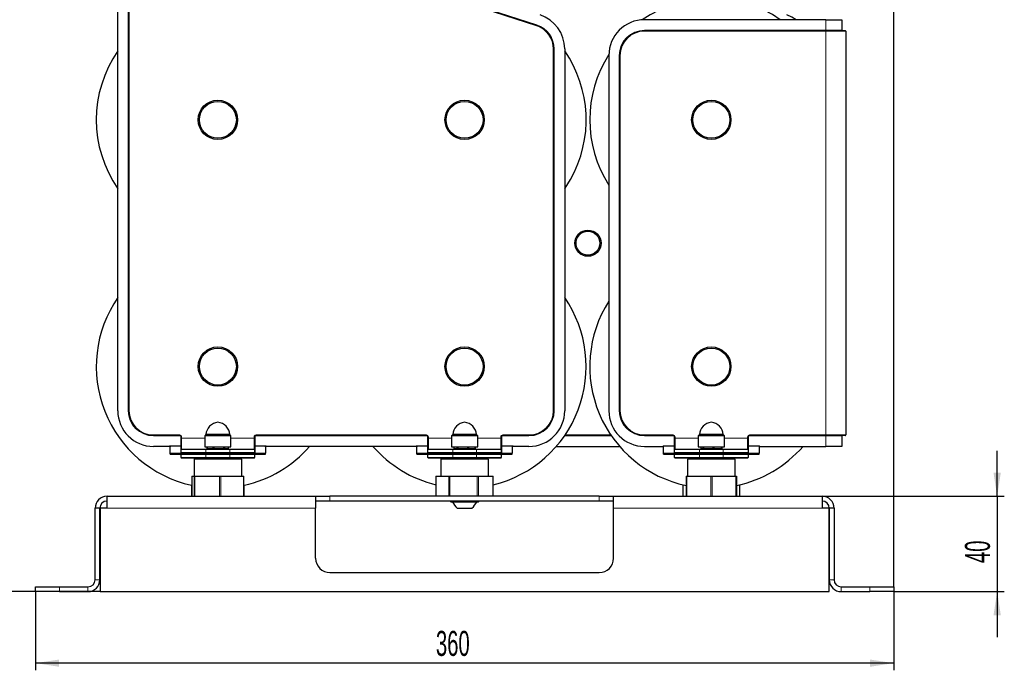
# Model space of a CAD drawing. Header units: millimetres. Extents: x 5 to 418, y 2 to 292.
# Tile 5 of 13: x 82 to 220, y 133 to 224. Entities that reach past the tile are written whole.
import ezdxf

# ---------------------------------------------------------------- set-up
doc = ezdxf.new("R2010")
doc.units = ezdxf.units.MM
doc.layers.add('SLD-0', color=7, linetype='Continuous')
doc.styles.add('SLDTEXTSTYLE0', font='TXT', dxfattribs={"width": 0.605})
doc.dimstyles.new('SLDDIMSTYLE0', dxfattribs={"dimtxt": 3.5, "dimasz": 3.302, "dimexe": 0, "dimexo": 0.0625, "dimgap": 0.875, "dimtad": 1, "dimlfac": 3, "dimrnd": 1e-09, "dimzin": 12, "dimdsep": 46, "dimtxsty": 'SLDTEXTSTYLE0', "dimsah": 1, "dimcen": 0.09, "dimadec": 0, "dimazin": 3, "dimtfac": 1, "dimtmove": 0, "dimatfit": 0, "dimfxl": 1, "dimfrac": 2, "dimtolj": 1, "dimtzin": 12, "dimarcsym": 0})
doc.dimstyles.new('SLDDIMSTYLE1', dxfattribs={"dimtxt": 3.5, "dimasz": 3.302, "dimexe": 0, "dimexo": 0.0625, "dimgap": 0.875, "dimtad": 1, "dimdec": 0, "dimlfac": 3, "dimrnd": 1e-09, "dimzin": 12, "dimdsep": 46, "dimtxsty": 'SLDTEXTSTYLE0', "dimsah": 1, "dimcen": 0.09, "dimadec": 0, "dimazin": 3, "dimtfac": 1, "dimtofl": 0, "dimtmove": 0, "dimatfit": 3, "dimfxl": 1, "dimfrac": 2, "dimtolj": 1, "dimtzin": 12, "dimarcsym": 0})
doc.dimstyles.new('SLDDIMSTYLE2', dxfattribs={"dimtxt": 3.5, "dimasz": 3.302, "dimexe": 0, "dimexo": 0.0625, "dimgap": 0.875, "dimtad": 1, "dimlfac": 3, "dimrnd": 1e-09, "dimzin": 12, "dimdsep": 46, "dimtxsty": 'SLDTEXTSTYLE0', "dimsah": 1, "dimcen": 0.09, "dimadec": 0, "dimazin": 3, "dimtfac": 1, "dimtofl": 0, "dimtmove": 0, "dimatfit": 3, "dimfxl": 1, "dimfrac": 2, "dimtolj": 1, "dimtzin": 12, "dimarcsym": 0})

# ---------------------------------------------------------------- blocks, each defined once
blk = doc.blocks.new('_D')
at = {"layer": 'SLD-0', "color": 7}
for p, q in [((218.64, 157.83), (218.64, 164.18)), ((194.17, 157.83), (219.64, 157.83)), ((218.64, 157.83), (218.64, 144.5)), ((204.17, 144.5), (219.64, 144.5)), ((218.64, 144.5), (218.64, 138.15))]:
    blk.add_line(p, q, dxfattribs=at)
for points in [[(218.64, 157.83), (219.15, 161.13), (218.13, 161.13)], [(218.64, 144.5), (218.13, 141.19), (219.15, 141.19)]]:
    blk.add_solid(points, dxfattribs=at)
at = {"layer": 'SLD-0', "color": 7, "insert": (214.13, 148.49), "char_height": 3.5, "attachment_point": 1, "rotation": 90, "style": 'SLDTEXTSTYLE0'}
blk.add_mtext('40', dxfattribs=at)
blk = doc.blocks.new('_D_1')
at = {"layer": 'SLD-0', "color": 7}
for p, q in [((102.67, 241.63), (63.17, 241.63)), ((64.17, 241.63), (64.17, 144.5)), ((93.21, 144.5), (63.17, 144.5))]:
    blk.add_line(p, q, dxfattribs=at)
for points in [[(64.17, 241.63), (63.66, 238.33), (64.68, 238.33)], [(64.17, 144.5), (64.68, 147.8), (63.66, 147.8)]]:
    blk.add_solid(points, dxfattribs=at)
at = {"layer": 'SLD-0', "color": 7, "insert": (59.66, 189.05), "char_height": 3.5, "attachment_point": 1, "rotation": 90, "style": 'SLDTEXTSTYLE0'}
blk.add_mtext('291', dxfattribs=at)
blk = doc.blocks.new('_D_4')
at = {"layer": 'SLD-0', "color": 7}
for p, q in [((84.17, 144.5), (84.17, 133.5)), ((204.17, 144.5), (204.17, 133.5)), ((204.17, 134.5), (84.17, 134.5))]:
    blk.add_line(p, q, dxfattribs=at)
for points in [[(84.17, 134.5), (87.47, 133.99), (87.47, 135)], [(204.17, 134.5), (200.87, 135), (200.87, 133.99)]]:
    blk.add_solid(points, dxfattribs=at)
at = {"layer": 'SLD-0', "color": 7, "insert": (140.16, 139.01), "char_height": 3.5, "attachment_point": 1, "style": 'SLDTEXTSTYLE0'}
blk.add_mtext('360', dxfattribs=at)
blk = doc.blocks.new('_D_5')
at = {"layer": 'SLD-0', "color": 7}
for p, q in [((107.34, 252.3), (107.34, 270.16)), ((204.17, 145.16), (204.17, 270.16)), ((204.17, 269.16), (107.34, 269.16))]:
    blk.add_line(p, q, dxfattribs=at)
for points in [[(107.34, 269.16), (110.64, 268.65), (110.64, 269.67)], [(204.17, 269.16), (200.87, 269.67), (200.87, 268.65)]]:
    blk.add_solid(points, dxfattribs=at)
at = {"layer": 'SLD-0', "color": 7, "insert": (149.74, 273.67), "char_height": 3.5, "attachment_point": 1, "style": 'SLDTEXTSTYLE0'}
blk.add_mtext('290,5', dxfattribs=at)
blk = doc.blocks.new('_D_6')
at = {"layer": 'SLD-0', "color": 7}
for p, q in [((105.51, 247.63), (53.17, 247.63)), ((54.17, 144.5), (54.17, 247.63)), ((93.21, 144.5), (53.17, 144.5))]:
    blk.add_line(p, q, dxfattribs=at)
for points in [[(54.17, 247.63), (53.66, 244.33), (54.68, 244.33)], [(54.17, 144.5), (54.68, 147.8), (53.66, 147.8)]]:
    blk.add_solid(points, dxfattribs=at)
at = {"layer": 'SLD-0', "color": 7, "insert": (49.66, 190.05), "char_height": 3.5, "attachment_point": 1, "rotation": 90, "style": 'SLDTEXTSTYLE0'}
blk.add_mtext('309,4', dxfattribs=at)

msp = doc.modelspace()

# ---------------------------------------------------------------- linework, layer by layer
at = {"color": 7, "linetype": 'Continuous', "lineweight": 25}
for p, q in [((95.672, 169.796), (95.672, 238.296)), ((97.2054, 169.796), (97.2054, 238.296)), ((119.6832, 234.9005), (154.2433, 223.6712)), ((194.672, 224.4627), (169.3387, 224.4627)), ((194.672, 224.4627), (196.9054, 224.4627)), ((196.9054, 224.4627), (196.9054, 222.996)), ((169.3387, 222.9293), (194.672, 222.9293)), ((194.672, 222.9293), (197.4054, 222.9293)), ((197.472, 222.8627), (197.472, 166.396)), ((156.6387, 220.3742), (156.6387, 169.796)), ((158.172, 220.3742), (158.172, 169.796)), ((164.3387, 219.4627), (164.3387, 169.796)), ((165.872, 169.796), (165.872, 219.4627)), ((104.3387, 166.3293), (100.672, 166.3293)), ((104.5387, 165.9627), (104.5387, 166.1293)), ((104.5387, 164.3627), (104.5387, 165.9627)), ((108.0054, 166.4543), (107.8387, 166.2877)), ((107.8387, 166.2877), (107.8387, 164.7377)), ((111.5054, 166.2877), (107.8387, 166.2877)), ((108.0061, 166.4543), (108.0054, 166.4543)), ((111.3387, 166.4543), (108.0061, 166.4543)), ((111.5054, 166.2877), (111.3387, 166.4543)), ((111.5054, 164.7377), (111.5054, 166.2877)), ((114.8054, 166.1293), (114.8054, 165.9627)), ((114.8054, 165.9627), (114.8054, 164.3627)), ((138.8387, 166.3293), (115.0054, 166.3293)), ((139.0387, 165.9627), (139.0387, 166.1293)), ((139.0387, 164.3627), (139.0387, 165.9627)), ((142.5054, 166.4543), (142.3387, 166.2877)), ((142.3387, 166.2877), (142.3387, 164.7377)), ((146.0054, 166.2877), (142.3387, 166.2877)), ((142.5309, 166.4543), (142.5054, 166.4543)), ((145.8387, 166.4543), (142.5309, 166.4543)), ((146.0054, 166.2877), (145.8387, 166.4543)), ((146.0054, 164.7377), (146.0054, 166.2877)), ((149.3054, 166.1293), (149.3054, 165.9627)), ((149.3054, 165.9627), (149.3054, 164.3627)), ((153.172, 166.3293), (149.5054, 166.3293)), ((164.6649, 166.3293), (158.1791, 166.3293)), ((173.3387, 166.3293), (169.3387, 166.3293)), ((173.5387, 165.9627), (173.5387, 166.1293)), ((173.5387, 164.3627), (173.5387, 165.9627)), ((177.0054, 166.4543), (176.8387, 166.2877)), ((176.8387, 166.2877), (176.8387, 164.7377)), ((180.5054, 166.2877), (176.8387, 166.2877)), ((177.0742, 166.4543), (177.0054, 166.4543)), ((180.3387, 166.4543), (177.0742, 166.4543)), ((180.5054, 166.2877), (180.3387, 166.4543)), ((180.5054, 164.7377), (180.5054, 166.2877)), ((183.8054, 166.1293), (183.8054, 165.9627)), ((183.8054, 165.9627), (183.8054, 164.3627)), ((194.672, 166.3293), (184.0054, 166.3293)), ((197.4054, 166.3293), (194.672, 166.3293)), ((196.9054, 166.2627), (196.9054, 164.796)), ((102.9054, 164.796), (100.672, 164.796)), ((102.9054, 164.8805), (102.9706, 164.8153)), ((102.9387, 164.796), (102.9054, 164.796)), ((103.0054, 163.8627), (103.0054, 164.7307)), ((103.0054, 163.7293), (103.0054, 163.8627)), ((103.0054, 163.8627), (108.0054, 163.8627)), ((104.5387, 163.9293), (104.5387, 164.3627)), ((104.6054, 164.4293), (108.0054, 164.4293)), ((107.8387, 164.7377), (111.5054, 164.7377)), ((108.0054, 164.4293), (111.3387, 164.4293)), ((108.0054, 163.8627), (111.3387, 163.8627)), ((108.1676, 164.4877), (108.1676, 164.7377)), ((108.1676, 164.4877), (108.18, 164.4877)), ((108.18, 164.7377), (108.18, 164.4877)), ((108.18, 164.4877), (109.0192, 164.4877)), ((108.472, 164.4877), (108.472, 164.4293)), ((109.0192, 164.4877), (109.0192, 164.7377)), ((109.0192, 164.4877), (109.1201, 164.4877)), ((109.1201, 164.7377), (109.1201, 164.4877)), ((109.1201, 164.4877), (110.5236, 164.4877)), ((110.5236, 164.4877), (110.5236, 164.7377)), ((110.5236, 164.4877), (110.6122, 164.4877)), ((110.6122, 164.7377), (110.6122, 164.4877)), ((110.6122, 164.4877), (111.1765, 164.4877)), ((110.872, 164.4293), (110.872, 164.4877)), ((111.1765, 164.4877), (111.1765, 164.7377)), ((111.3387, 164.4293), (114.7387, 164.4293)), ((111.3387, 163.8627), (116.3387, 163.8627)), ((114.8054, 164.3627), (114.8054, 163.9293)), ((116.3387, 164.7307), (116.3387, 163.8627)), ((116.3387, 163.7293), (116.3387, 163.8627)), ((116.3735, 164.8153), (116.4387, 164.8805)), ((116.4387, 164.796), (116.4054, 164.796)), ((137.4054, 164.796), (116.4387, 164.796)), ((137.4054, 164.8805), (137.4706, 164.8153)), ((137.4387, 164.796), (137.4054, 164.796)), ((137.5054, 163.8627), (137.5054, 164.7307)), ((137.5054, 163.7293), (137.5054, 163.8627)), ((137.5054, 163.8627), (142.5054, 163.8627)), ((139.0387, 163.9293), (139.0387, 164.3627)), ((139.1054, 164.4293), (142.5054, 164.4293)), ((142.3387, 164.7377), (146.0054, 164.7377)), ((142.5054, 164.4293), (145.8387, 164.4293)), ((142.5054, 163.8627), (145.8387, 163.8627)), ((142.682, 164.7377), (142.682, 164.4877)), ((142.682, 164.4877), (143.1386, 164.4877)), ((142.972, 164.4877), (142.972, 164.4293)), ((143.1386, 164.4877), (143.1386, 164.7377)), ((143.1386, 164.4877), (143.2216, 164.4877)), ((143.2216, 164.7377), (143.2216, 164.4877)), ((143.2216, 164.4877), (144.6074, 164.4877)), ((144.6074, 164.4877), (144.6074, 164.7377)), ((144.6074, 164.4877), (144.7116, 164.4877)), ((144.7116, 164.7377), (144.7116, 164.4877)), ((144.7116, 164.4877), (145.6408, 164.4877)), ((145.372, 164.4293), (145.372, 164.4877)), ((145.6408, 164.4877), (145.6408, 164.7377)), ((145.6408, 164.4877), (145.6621, 164.4877)), ((145.6621, 164.7377), (145.6621, 164.4877)), ((145.8387, 164.4293), (149.2387, 164.4293)), ((145.8387, 163.8627), (150.8387, 163.8627)), ((149.3054, 164.3627), (149.3054, 163.9293)), ((150.8387, 164.7307), (150.8387, 163.8627)), ((150.8387, 163.7293), (150.8387, 163.8627)), ((150.8735, 164.8153), (150.9387, 164.8805)), ((150.9387, 164.796), (150.9054, 164.796)), ((153.172, 164.796), (150.9387, 164.796)), ((156.9902, 164.796), (165.8539, 164.796)), ((169.3387, 164.796), (171.9387, 164.796)), ((172.0054, 163.8627), (172.0054, 164.767)), ((172.0054, 163.7293), (172.0054, 163.8627)), ((172.0054, 163.8627), (177.0054, 163.8627)), ((173.5387, 163.9293), (173.5387, 164.3627)), ((173.6054, 164.4293), (177.0054, 164.4293)), ((176.8387, 164.7377), (180.5054, 164.7377)), ((177.0054, 164.4293), (180.3387, 164.4293)), ((177.0054, 163.8627), (180.3387, 163.8627)), ((177.222, 164.7377), (177.222, 164.4877)), ((177.222, 164.4877), (177.5123, 164.4877)), ((177.472, 164.4877), (177.472, 164.4293)), ((177.5123, 164.4877), (177.5123, 164.7377)), ((177.5123, 164.4877), (177.5858, 164.4877)), ((177.5858, 164.7377), (177.5858, 164.4877)), ((177.5858, 164.4877), (178.928, 164.4877)), ((178.928, 164.4877), (178.928, 164.7377)), ((178.928, 164.4877), (179.0358, 164.4877)), ((179.0358, 164.7377), (179.0358, 164.4877)), ((179.0358, 164.4877), (180.0878, 164.4877)), ((179.872, 164.4293), (179.872, 164.4877)), ((180.0878, 164.4877), (180.0878, 164.7377)), ((180.0878, 164.4877), (180.122, 164.4877)), ((180.122, 164.7377), (180.122, 164.4877)), ((180.3387, 164.4293), (183.7387, 164.4293)), ((180.3387, 163.8627), (185.3387, 163.8627)), ((183.8054, 164.3627), (183.8054, 163.9293)), ((185.3387, 164.767), (185.3387, 163.8627)), ((185.3387, 163.7293), (185.3387, 163.8627)), ((185.4054, 164.796), (194.672, 164.796)), ((196.9054, 164.796), (194.672, 164.796)), ((103.0054, 163.7293), (108.0054, 163.7293)), ((104.5387, 163.2293), (104.5387, 163.6627)), ((108.0054, 163.1627), (104.6054, 163.1627)), ((106.5054, 163.1627), (106.3387, 162.996)), ((106.3387, 162.996), (106.3387, 160.6627)), ((111.5717, 162.996), (106.3387, 162.996)), ((108.0054, 163.7293), (111.3387, 163.7293)), ((111.3387, 163.1627), (108.0054, 163.1627)), ((111.3387, 163.7293), (116.3387, 163.7293)), ((114.7387, 163.1627), (111.3387, 163.1627)), ((113.0054, 162.996), (111.5717, 162.996)), ((113.0054, 162.996), (112.8387, 163.1627)), ((113.0054, 160.6627), (113.0054, 162.996)), ((114.8054, 163.6627), (114.8054, 163.2293)), ((137.5054, 163.7293), (142.5054, 163.7293)), ((139.0387, 163.2293), (139.0387, 163.6627)), ((142.5054, 163.1627), (139.1054, 163.1627)), ((141.0054, 163.1627), (140.8387, 162.996)), ((140.8387, 162.996), (140.8387, 160.6627)), ((147.5054, 162.996), (140.8387, 162.996)), ((142.5054, 163.7293), (145.8387, 163.7293)), ((145.8387, 163.1627), (142.5054, 163.1627)), ((145.8387, 163.7293), (150.8387, 163.7293)), ((149.2387, 163.1627), (145.8387, 163.1627)), ((147.5054, 162.996), (147.3387, 163.1627)), ((147.5054, 160.6627), (147.5054, 162.996)), ((149.3054, 163.6627), (149.3054, 163.2293)), ((172.0054, 163.7293), (177.0054, 163.7293)), ((173.5387, 163.2293), (173.5387, 163.6627)), ((177.0054, 163.1627), (173.6054, 163.1627)), ((175.5054, 163.1627), (175.3387, 162.996)), ((175.3387, 162.996), (175.3387, 160.6627)), ((182.0054, 162.996), (175.3387, 162.996)), ((177.0054, 163.7293), (180.3387, 163.7293)), ((180.3387, 163.1627), (177.0054, 163.1627)), ((180.3387, 163.7293), (185.3387, 163.7293)), ((183.7387, 163.1627), (180.3387, 163.1627)), ((182.0054, 162.996), (181.8387, 163.1627)), ((182.0054, 160.6627), (182.0054, 162.996)), ((183.8054, 163.6627), (183.8054, 163.2293)), ((106.0243, 160.6627), (106.0243, 157.8293)), ((106.0243, 160.6627), (106.0249, 160.6627)), ((106.0249, 160.6627), (106.3431, 160.6627)), ((106.3431, 160.6627), (106.4381, 160.6627)), ((106.4381, 160.6627), (109.9192, 160.6627)), ((109.9192, 160.6627), (110.0852, 160.6627)), ((110.0852, 160.6627), (113.2481, 160.6627)), ((113.2481, 160.6627), (113.3197, 160.6627)), ((113.3197, 157.8293), (113.3197, 160.6627)), ((140.1599, 160.6627), (140.1599, 157.8293)), ((140.1599, 160.6627), (140.1788, 160.6627)), ((140.1788, 160.6627), (141.9584, 160.6627)), ((141.9584, 160.6627), (142.099, 160.6627)), ((142.099, 160.6627), (145.9445, 160.6627)), ((145.9445, 160.6627), (146.0923, 160.6627)), ((146.0923, 160.6627), (148.1581, 160.6627)), ((148.1581, 160.6627), (148.1842, 160.6627)), ((148.1842, 157.8293), (148.1842, 160.6627)), ((175.1595, 160.6627), (175.1595, 157.8293)), ((175.1595, 160.6627), (175.1847, 160.6627)), ((175.1847, 160.6627), (175.269, 160.6627)), ((175.269, 160.6627), (178.6148, 160.6627)), ((178.6148, 160.6627), (178.7815, 160.6627)), ((178.7815, 160.6627), (182.1022, 160.6627)), ((182.1022, 160.6627), (182.1845, 160.6627)), ((182.1845, 160.6627), (182.1845, 157.8293)), ((105.9964, 159.3648), (105.9964, 157.8293)), ((113.3477, 157.8293), (113.3477, 159.3648)), ((174.6713, 159.4401), (174.6713, 157.8293)), ((182.6728, 157.8293), (182.6728, 159.4401)), ((94.172, 156.1627), (94.172, 157.8293)), ((94.172, 157.8293), (123.3387, 157.8293)), ((123.3387, 157.8293), (123.3387, 156.1627)), ((123.3387, 157.8293), (125.3387, 157.8293)), ((125.3387, 157.1627), (123.3387, 157.1627)), ((163.0054, 157.8293), (125.3387, 157.8293)), ((163.0054, 157.1627), (125.3387, 157.1627)), ((163.0054, 157.8293), (165.0054, 157.8293)), ((165.0054, 157.1627), (163.0054, 157.1627)), ((165.0054, 157.8293), (194.172, 157.8293)), ((165.0054, 156.1627), (165.0054, 157.8293)), ((194.172, 157.8293), (194.172, 156.1627)), ((93.172, 156.1627), (92.5054, 156.1627)), ((92.5054, 146.1627), (92.5054, 156.1627)), ((93.172, 146.1627), (93.172, 156.1627)), ((93.2054, 156.1627), (93.2054, 144.496)), ((94.172, 156.1627), (93.2054, 156.1627)), ((123.3387, 149.1627), (123.3387, 156.1627)), ((143.1386, 156.1627), (143.3374, 156.1627)), ((143.3374, 156.1627), (145.2055, 156.1627)), ((165.0054, 149.1627), (165.0054, 156.1627)), ((195.1387, 156.1627), (194.172, 156.1627)), ((195.1387, 144.496), (195.1387, 156.1627)), ((195.172, 156.1627), (195.172, 146.1627)), ((195.8387, 156.1627), (195.172, 156.1627)), ((195.8387, 156.1627), (195.8387, 146.1627)), ((125.3387, 147.1627), (163.0054, 147.1627)), ((84.172, 144.496), (84.172, 145.1627)), ((84.172, 145.1627), (87.5054, 145.1627)), ((87.5054, 145.1627), (91.5054, 145.1627)), ((196.8387, 145.1627), (200.8387, 145.1627)), ((200.8387, 145.1627), (204.172, 145.1627)), ((204.172, 145.1627), (204.172, 144.496)), ((87.5054, 144.496), (84.172, 144.496)), ((87.5054, 144.496), (91.5054, 144.496)), ((93.2054, 144.496), (195.1387, 144.496)), ((196.8387, 144.496), (200.8387, 144.496)), ((204.172, 144.496), (200.8387, 144.496))]:
    msp.add_line(p, q, dxfattribs=at)
at = {"color": 7, "linetype": 'Continuous', "lineweight": 18}
for p, q in [((97.1387, 169.796), (97.1387, 238.296)), ((97.272, 238.296), (97.272, 169.796)), ((154.2227, 223.6078), (119.6626, 234.8371)), ((119.7038, 234.9639), (154.2639, 223.7346)), ((194.672, 222.996), (194.672, 224.4627)), ((154.2433, 223.6712), (154.2227, 223.6078)), ((154.2639, 223.7346), (154.2433, 223.6712)), ((169.3387, 222.9293), (169.3387, 222.996)), ((169.3387, 222.996), (194.672, 222.996)), ((169.3387, 222.9293), (169.3387, 222.8627)), ((194.672, 222.8627), (169.3387, 222.8627)), ((194.672, 222.9293), (194.672, 222.996)), ((194.672, 222.996), (196.9054, 222.996)), ((194.672, 222.9293), (194.672, 222.8627)), ((194.672, 222.8627), (194.672, 166.396)), ((197.472, 222.8627), (194.672, 222.8627)), ((156.572, 169.796), (156.572, 220.3742)), ((156.6387, 220.3742), (156.572, 220.3742)), ((156.7054, 220.3742), (156.6387, 220.3742)), ((156.7054, 220.3742), (156.7054, 169.796)), ((165.872, 219.4627), (165.8054, 219.4627)), ((165.8054, 169.796), (165.8054, 219.4627)), ((165.872, 219.4627), (165.9387, 219.4627)), ((165.9387, 219.4627), (165.9387, 169.796)), ((97.2054, 169.796), (97.1387, 169.796)), ((97.2054, 169.796), (97.272, 169.796)), ((156.6387, 169.796), (156.572, 169.796)), ((156.7054, 169.796), (156.6387, 169.796)), ((165.872, 169.796), (165.8054, 169.796)), ((165.872, 169.796), (165.9387, 169.796)), ((100.672, 166.396), (104.3387, 166.396)), ((100.672, 166.3293), (100.672, 166.396)), ((100.672, 166.3293), (100.672, 166.2627)), ((104.3387, 166.2627), (100.672, 166.2627)), ((104.3387, 166.3293), (104.3387, 166.396)), ((104.3387, 166.3293), (104.3387, 166.2627)), ((104.5387, 166.1293), (104.472, 166.1293)), ((104.472, 164.8805), (104.472, 166.1293)), ((104.5387, 166.1293), (104.6054, 166.1293)), ((104.5387, 165.9627), (104.6054, 165.9627)), ((104.6054, 166.1293), (104.6054, 165.9627)), ((104.6054, 165.9627), (104.6054, 164.4293)), ((107.8387, 165.9627), (104.6054, 165.9627)), ((114.7387, 165.9627), (111.5054, 165.9627)), ((114.7387, 165.9627), (114.7387, 166.1293)), ((114.8054, 166.1293), (114.7387, 166.1293)), ((114.7387, 164.4293), (114.7387, 165.9627)), ((114.8054, 165.9627), (114.7387, 165.9627)), ((114.8054, 166.1293), (114.872, 166.1293)), ((114.872, 166.1293), (114.872, 164.8805)), ((115.0054, 166.396), (138.8387, 166.396)), ((115.0054, 166.3293), (115.0054, 166.396)), ((115.0054, 166.3293), (115.0054, 166.2627)), ((138.8387, 166.2627), (115.0054, 166.2627)), ((138.8387, 166.3293), (138.8387, 166.396)), ((138.8387, 166.3293), (138.8387, 166.2627)), ((139.0387, 166.1293), (138.972, 166.1293)), ((138.972, 164.8805), (138.972, 166.1293)), ((139.0387, 166.1293), (139.1054, 166.1293)), ((139.0387, 165.9627), (139.1054, 165.9627)), ((139.1054, 166.1293), (139.1054, 165.9627)), ((139.1054, 165.9627), (139.1054, 164.4293)), ((142.3387, 165.9627), (139.1054, 165.9627)), ((149.2387, 165.9627), (146.0054, 165.9627)), ((149.2387, 165.9627), (149.2387, 166.1293)), ((149.3054, 166.1293), (149.2387, 166.1293)), ((149.2387, 164.4293), (149.2387, 165.9627)), ((149.3054, 165.9627), (149.2387, 165.9627)), ((149.372, 166.1293), (149.3054, 166.1293)), ((149.372, 166.1293), (149.372, 164.8805)), ((149.5054, 166.396), (153.172, 166.396)), ((149.5054, 166.3293), (149.5054, 166.396)), ((149.5054, 166.2627), (149.5054, 166.3293)), ((153.172, 166.2627), (149.5054, 166.2627)), ((153.172, 166.3293), (153.172, 166.396)), ((153.172, 166.2627), (153.172, 166.3293)), ((164.711, 166.2627), (158.1331, 166.2627)), ((158.2248, 166.396), (164.6193, 166.396)), ((169.3387, 166.396), (173.3387, 166.396)), ((169.3387, 166.3293), (169.3387, 166.396)), ((169.3387, 166.3293), (169.3387, 166.2627)), ((173.3387, 166.2627), (169.3387, 166.2627)), ((173.3387, 166.3293), (173.3387, 166.396)), ((173.3387, 166.3293), (173.3387, 166.2627)), ((173.5387, 166.1293), (173.472, 166.1293)), ((173.472, 164.8805), (173.472, 166.1293)), ((173.5387, 166.1293), (173.6054, 166.1293)), ((173.5387, 165.9627), (173.6054, 165.9627)), ((173.6054, 166.1293), (173.6054, 165.9627)), ((173.6054, 165.9627), (173.6054, 164.4293)), ((176.8387, 165.9627), (173.6054, 165.9627)), ((183.7387, 165.9627), (180.5054, 165.9627)), ((183.7387, 165.9627), (183.7387, 166.1293)), ((183.8054, 166.1293), (183.7387, 166.1293)), ((183.7387, 164.4293), (183.7387, 165.9627)), ((183.8054, 165.9627), (183.7387, 165.9627)), ((183.8054, 166.1293), (183.872, 166.1293)), ((183.872, 166.1293), (183.872, 164.8805)), ((184.0054, 166.396), (194.672, 166.396)), ((184.0054, 166.3293), (184.0054, 166.396)), ((184.0054, 166.3293), (184.0054, 166.2627)), ((194.672, 166.2627), (184.0054, 166.2627)), ((194.672, 166.3293), (194.672, 166.396)), ((194.672, 166.396), (197.472, 166.396)), ((194.672, 166.3293), (194.672, 166.2627)), ((196.9054, 166.2627), (194.672, 166.2627)), ((194.672, 164.796), (194.672, 166.2627)), ((102.9054, 164.796), (102.9054, 164.8805)), ((102.9054, 164.8805), (104.472, 164.8805)), ((104.472, 164.8153), (102.9706, 164.8153)), ((104.472, 164.8805), (104.472, 164.8153)), ((104.472, 164.8805), (104.5387, 164.8805)), ((104.472, 163.8627), (104.472, 164.8153)), ((108.0054, 164.3627), (104.5387, 164.3627)), ((104.5387, 163.9293), (108.0054, 163.9293)), ((108.0054, 164.3627), (108.0054, 164.4293)), ((108.0054, 164.3627), (108.0054, 163.9293)), ((111.3387, 164.3627), (108.0054, 164.3627)), ((108.0054, 163.9293), (111.3387, 163.9293)), ((108.0054, 163.9293), (108.0054, 163.8627)), ((108.0054, 163.7293), (108.0054, 163.8627)), ((111.3387, 164.3627), (111.3387, 164.4293)), ((111.3387, 163.9293), (111.3387, 164.3627)), ((114.8054, 164.3627), (111.3387, 164.3627)), ((111.3387, 163.9293), (114.8054, 163.9293)), ((111.3387, 163.9293), (111.3387, 163.8627)), ((111.3387, 163.7293), (111.3387, 163.8627)), ((114.8054, 164.8805), (114.872, 164.8805)), ((114.872, 164.8153), (114.872, 164.8805)), ((114.872, 164.8805), (116.4387, 164.8805)), ((114.872, 164.8153), (114.872, 163.8627)), ((116.3735, 164.8153), (114.872, 164.8153)), ((116.4387, 164.8805), (116.4387, 164.796)), ((137.4054, 164.796), (137.4054, 164.8805)), ((137.4054, 164.8805), (138.972, 164.8805)), ((138.972, 164.8153), (137.4706, 164.8153)), ((138.972, 164.8805), (138.972, 164.8153)), ((138.972, 164.8805), (139.0387, 164.8805)), ((138.972, 163.8627), (138.972, 164.8153)), ((142.5054, 164.3627), (139.0387, 164.3627)), ((139.0387, 163.9293), (142.5054, 163.9293)), ((142.5054, 164.3627), (142.5054, 164.4293)), ((142.5054, 164.3627), (142.5054, 163.9293)), ((145.8387, 164.3627), (142.5054, 164.3627)), ((142.5054, 163.9293), (145.8387, 163.9293)), ((142.5054, 163.9293), (142.5054, 163.8627)), ((142.5054, 163.7293), (142.5054, 163.8627)), ((145.8387, 164.3627), (145.8387, 164.4293)), ((145.8387, 163.9293), (145.8387, 164.3627)), ((149.3054, 164.3627), (145.8387, 164.3627)), ((145.8387, 163.9293), (149.3054, 163.9293)), ((145.8387, 163.9293), (145.8387, 163.8627)), ((145.8387, 163.7293), (145.8387, 163.8627)), ((149.3054, 164.8805), (149.372, 164.8805)), ((149.372, 164.8153), (149.372, 164.8805)), ((149.372, 164.8805), (150.9387, 164.8805)), ((149.372, 164.8153), (149.372, 163.8627)), ((150.8735, 164.8153), (149.372, 164.8153)), ((150.9387, 164.8805), (150.9387, 164.796)), ((171.9387, 164.796), (171.9387, 164.8805)), ((171.9387, 164.8805), (173.472, 164.8805)), ((173.472, 164.8153), (171.9901, 164.8153)), ((173.472, 164.8805), (173.472, 164.8153)), ((173.472, 164.8805), (173.5387, 164.8805)), ((173.472, 163.8627), (173.472, 164.8153)), ((177.0054, 164.3627), (173.5387, 164.3627)), ((173.5387, 163.9293), (177.0054, 163.9293)), ((177.0054, 164.3627), (177.0054, 164.4293)), ((180.3387, 164.3627), (177.0054, 164.3627)), ((177.0054, 164.3627), (177.0054, 163.9293)), ((177.0054, 163.9293), (180.3387, 163.9293)), ((177.0054, 163.9293), (177.0054, 163.8627)), ((177.0054, 163.7293), (177.0054, 163.8627)), ((180.3387, 164.3627), (180.3387, 164.4293)), ((183.8054, 164.3627), (180.3387, 164.3627)), ((180.3387, 163.9293), (180.3387, 164.3627)), ((180.3387, 163.9293), (183.8054, 163.9293)), ((180.3387, 163.9293), (180.3387, 163.8627)), ((180.3387, 163.7293), (180.3387, 163.8627)), ((183.8054, 164.8805), (183.872, 164.8805)), ((183.872, 164.8153), (183.872, 164.8805)), ((183.872, 164.8805), (185.4054, 164.8805)), ((183.872, 164.8153), (183.872, 163.8627)), ((185.354, 164.8153), (183.872, 164.8153)), ((185.4054, 164.8805), (185.4054, 164.796)), ((108.0054, 163.6627), (104.5387, 163.6627)), ((104.5387, 163.2293), (108.0054, 163.2293)), ((108.0054, 163.7293), (108.0054, 163.6627)), ((111.3387, 163.6627), (108.0054, 163.6627)), ((108.0054, 163.6627), (108.0054, 163.2293)), ((108.0054, 163.2293), (111.3387, 163.2293)), ((108.0054, 163.2293), (108.0054, 163.1627)), ((111.3387, 163.7293), (111.3387, 163.6627)), ((114.8054, 163.6627), (111.3387, 163.6627)), ((111.3387, 163.2293), (111.3387, 163.6627)), ((111.3387, 163.2293), (114.8054, 163.2293)), ((111.3387, 163.2293), (111.3387, 163.1627)), ((142.5054, 163.6627), (139.0387, 163.6627)), ((139.0387, 163.2293), (142.5054, 163.2293)), ((142.5054, 163.7293), (142.5054, 163.6627)), ((145.8387, 163.6627), (142.5054, 163.6627)), ((142.5054, 163.6627), (142.5054, 163.2293)), ((142.5054, 163.2293), (145.8387, 163.2293)), ((142.5054, 163.2293), (142.5054, 163.1627)), ((145.8387, 163.7293), (145.8387, 163.6627)), ((149.3054, 163.6627), (145.8387, 163.6627)), ((145.8387, 163.2293), (145.8387, 163.6627)), ((145.8387, 163.2293), (149.3054, 163.2293)), ((145.8387, 163.2293), (145.8387, 163.1627)), ((177.0054, 163.6627), (173.5387, 163.6627)), ((173.5387, 163.2293), (177.0054, 163.2293)), ((177.0054, 163.7293), (177.0054, 163.6627)), ((180.3387, 163.6627), (177.0054, 163.6627)), ((177.0054, 163.6627), (177.0054, 163.2293)), ((177.0054, 163.2293), (180.3387, 163.2293)), ((177.0054, 163.2293), (177.0054, 163.1627)), ((180.3387, 163.7293), (180.3387, 163.6627)), ((183.8054, 163.6627), (180.3387, 163.6627)), ((180.3387, 163.2293), (180.3387, 163.6627)), ((180.3387, 163.2293), (183.8054, 163.2293)), ((180.3387, 163.2293), (180.3387, 163.1627)), ((106.0249, 160.6627), (106.0249, 157.8293)), ((106.3431, 157.8293), (106.3431, 160.6627)), ((106.4381, 160.6627), (106.4381, 157.8293)), ((109.9192, 157.8293), (109.9192, 160.6627)), ((110.0852, 160.6627), (110.0852, 157.8293)), ((113.2481, 157.8293), (113.2481, 160.6627)), ((140.1788, 160.6627), (140.1788, 157.8293)), ((141.9584, 157.8293), (141.9584, 160.6627)), ((142.099, 160.6627), (142.099, 157.8293)), ((145.9445, 157.8293), (145.9445, 160.6627)), ((146.0923, 160.6627), (146.0923, 157.8293)), ((148.1581, 157.8293), (148.1581, 160.6627)), ((175.1847, 157.8293), (175.1847, 160.6627)), ((175.269, 160.6627), (175.269, 157.8293)), ((178.6148, 157.8293), (178.6148, 160.6627)), ((178.7815, 160.6627), (178.7815, 157.8293)), ((182.1022, 157.8293), (182.1022, 160.6627)), ((113.3469, 157.8293), (113.3469, 159.3646)), ((174.6869, 159.4364), (174.6869, 157.8293)), ((182.6426, 157.8293), (182.6426, 159.4329)), ((125.3387, 157.8293), (125.3387, 157.1627)), ((163.0054, 157.1627), (163.0054, 157.8293)), ((94.172, 156.1627), (123.3387, 156.1627)), ((165.0054, 156.1627), (194.172, 156.1627)), ((92.5054, 146.1627), (93.172, 146.1627)), ((195.172, 146.1627), (195.8387, 146.1627)), ((87.5054, 145.1627), (87.5054, 144.496)), ((91.5054, 144.496), (91.5054, 145.1627)), ((196.8387, 145.1627), (196.8387, 144.496)), ((200.8387, 144.496), (200.8387, 145.1627))]:
    msp.add_line(p, q, dxfattribs=at)
at = {"color": 7, "linetype": 'Continuous', "lineweight": 25, "flags": 128}
for points in [[(190.5503, 224.4627), (189.942, 224.8292), (189.2171, 225.1295)], [(158.172, 200.819), (158.242, 200.9213), (158.991, 202.1321)]]:
    msp.add_lwpolyline(points, dxfattribs=at)
at = {"color": 7, "linetype": 'Continuous', "lineweight": 18, "flags": 128}
for points in [[(104.5387, 164.8587), (104.5374, 164.8503), (104.5336, 164.8421), (104.5275, 164.8346), (104.5192, 164.828), (104.5091, 164.8226), (104.4976, 164.8186), (104.485, 164.8161), (104.472, 164.8153)], [(114.872, 164.8153), (114.859, 164.8161), (114.8465, 164.8186), (114.835, 164.8226), (114.8249, 164.828), (114.8166, 164.8346), (114.8104, 164.8421), (114.8067, 164.8503), (114.8054, 164.8587)], [(139.0387, 164.8587), (139.0374, 164.8503), (139.0336, 164.8421), (139.0275, 164.8346), (139.0192, 164.828), (139.0091, 164.8226), (138.9976, 164.8186), (138.985, 164.8161), (138.972, 164.8153)], [(149.372, 164.8153), (149.359, 164.8161), (149.3465, 164.8186), (149.335, 164.8226), (149.3249, 164.828), (149.3166, 164.8346), (149.3104, 164.8421), (149.3067, 164.8503), (149.3054, 164.8587)], [(173.5387, 164.8587), (173.5374, 164.8503), (173.5336, 164.8421), (173.5275, 164.8346), (173.5192, 164.828), (173.5091, 164.8226), (173.4976, 164.8186), (173.485, 164.8161), (173.472, 164.8153)], [(183.872, 164.8153), (183.859, 164.8161), (183.8465, 164.8186), (183.835, 164.8226), (183.8249, 164.828), (183.8166, 164.8346), (183.8104, 164.8421), (183.8067, 164.8503), (183.8054, 164.8587)]]:
    msp.add_lwpolyline(points, dxfattribs=at)
at = {"color": 7, "linetype": 'Continuous', "lineweight": 25}
for centre, radius in [((109.672, 210.4627), 2.75), ((109.672, 210.4627), 2.5833), ((144.172, 210.4627), 2.75), ((144.172, 210.4627), 2.5833), ((178.672, 210.4627), 2.75), ((178.672, 210.4627), 2.5833), ((161.422, 193.2127), 1.8333), ((161.422, 193.2127), 1.6667), ((109.672, 175.9627), 2.75), ((109.672, 175.9627), 2.5833), ((144.172, 175.9627), 2.75), ((144.172, 175.9627), 2.5833), ((178.672, 175.9627), 2.75), ((178.672, 175.9627), 2.5833)]:
    msp.add_circle(centre, radius, dxfattribs=at)
for centre, radius, start, end in [((178.672, 210.4627), 17, 55.439678, 124.623371), ((153.172, 220.3742), 5, 0, 72), ((169.3387, 219.4627), 5, 90, 180), ((153.172, 220.3742), 3.4667, 0, 72), ((169.3387, 219.4627), 3.4667, 90, 180), ((196.972, 222.996), 0.0667, 180, 270), ((197.4054, 222.8627), 0.0667, 0, 90), ((109.672, 210.4627), 17, 145.439678, 214.560322), ((144.172, 210.4627), 17, 330.657387, 34.560322), ((178.672, 210.4627), 17, 147.459883, 212.527096), ((109.672, 175.9627), 17, 145.439678, 257.513195), ((144.172, 175.9627), 17, 283.650988, 34.560322), ((178.672, 175.9627), 17, 147.472904, 258.075791), ((100.672, 169.796), 5, 180, 270), ((100.672, 169.796), 3.4667, 180, 270), ((153.172, 169.796), 3.4667, 270, 0), ((153.172, 169.796), 5, 270, 0), ((169.3387, 169.796), 5, 180, 270), ((169.3387, 169.796), 3.4667, 180, 270), ((109.8354, 166.345), 1.8333, 95.113447, 176.579901), ((109.5086, 166.345), 1.8333, 3.420099, 84.886553), ((144.3354, 166.345), 1.8333, 95.113447, 176.579901), ((144.0086, 166.345), 1.8333, 3.420099, 84.886553), ((178.8354, 166.345), 1.8333, 95.113447, 176.579901), ((178.5086, 166.345), 1.8333, 3.420099, 84.886553), ((104.3387, 166.1293), 0.2, 0, 90), ((115.0054, 166.1293), 0.2, 90, 180), ((138.8387, 166.1293), 0.2, 0, 90), ((149.5054, 166.1293), 0.2, 90, 180), ((173.3387, 166.1293), 0.2, 0, 90), ((184.0054, 166.1293), 0.2, 90, 180), ((196.972, 166.2627), 0.0667, 90, 180), ((197.4054, 166.396), 0.0667, 270, 0), ((104.472, 163.9293), 0.0667, 270, 0), ((104.6054, 164.3627), 0.0667, 90, 180), ((109.672, 175.9627), 17, 282.486805, 318.938955), ((114.7387, 164.3627), 0.0667, 0, 90), ((114.872, 163.9293), 0.0667, 180, 270), ((144.172, 175.9627), 17, 221.061045, 256.349012), ((138.972, 163.9293), 0.0667, 270, 0), ((139.1054, 164.3627), 0.0667, 90, 180), ((149.2387, 164.3627), 0.0667, 0, 90), ((149.372, 163.9293), 0.0667, 180, 270), ((171.9387, 164.7293), 0.0667, 0, 90), ((173.472, 163.9293), 0.0667, 270, 0), ((173.6054, 164.3627), 0.0667, 90, 180), ((178.672, 175.9627), 17, 281.924209, 318.953286), ((183.7387, 164.3627), 0.0667, 0, 90), ((183.872, 163.9293), 0.0667, 180, 270), ((185.4054, 164.7293), 0.0667, 90, 180), ((104.472, 163.6627), 0.0667, 0, 90), ((104.6054, 163.2293), 0.0667, 180, 270), ((114.7387, 163.2293), 0.0667, 270, 0), ((114.872, 163.6627), 0.0667, 90, 180), ((138.972, 163.6627), 0.0667, 0, 90), ((139.1054, 163.2293), 0.0667, 180, 270), ((149.2387, 163.2293), 0.0667, 270, 0), ((149.372, 163.6627), 0.0667, 90, 180), ((173.472, 163.6627), 0.0667, 0, 90), ((173.6054, 163.2293), 0.0667, 180, 270), ((183.7387, 163.2293), 0.0667, 270, 0), ((183.872, 163.6627), 0.0667, 90, 180), ((94.172, 156.1627), 1.6667, 90, 180), ((94.172, 156.1627), 1, 90, 180), ((142.2644, 157.1037), 0.059, 90, 270), ((146.5168, 159.4591), 4.72, 210.933083, 224.298198), ((141.8273, 159.4591), 4.72, 315.701802, 329.092435), ((146.0797, 157.1037), 0.059, 270, 90), ((194.172, 156.1627), 1.6667, 0, 90), ((194.172, 156.1627), 1, 0, 90), ((125.3387, 149.1627), 2, 180, 270), ((163.0054, 149.1627), 2, 270, 0), ((91.5054, 146.1627), 1.6667, 270, 0), ((91.5054, 146.1627), 1, 270, 0), ((196.8387, 146.1627), 1.6667, 180, 270), ((196.8387, 146.1627), 1, 180, 270)]:
    msp.add_arc(centre, radius, start, end, dxfattribs=at)
at = {"color": 7, "linetype": 'Continuous', "lineweight": 18}
for centre, radius, start, end in [((153.172, 220.3742), 3.4, 0, 72), ((153.172, 220.3742), 3.5333, 0, 72), ((169.3387, 219.4627), 3.5333, 90, 180), ((169.3387, 219.4627), 3.4, 90, 180), ((100.672, 169.796), 3.5333, 180, 270), ((100.672, 169.796), 3.4, 180, 270), ((153.172, 169.796), 3.4, 270, 0), ((153.172, 169.796), 3.5333, 270, 0), ((169.3387, 169.796), 3.5333, 180, 270), ((169.3387, 169.796), 3.4, 180, 270), ((104.3387, 166.1293), 0.2667, 0, 90), ((104.3387, 166.1293), 0.1333, 0, 90), ((115.0054, 166.1293), 0.2667, 90, 180), ((115.0054, 166.1293), 0.1333, 90, 180), ((138.8387, 166.1293), 0.2667, 0, 90), ((138.8387, 166.1293), 0.1333, 0, 90), ((149.5054, 166.1293), 0.2667, 90, 180), ((149.5054, 166.1293), 0.1333, 90, 180), ((173.3387, 166.1293), 0.2667, 0, 90), ((173.3387, 166.1293), 0.1333, 0, 90), ((184.0054, 166.1293), 0.2667, 90, 180), ((184.0054, 166.1293), 0.1333, 90, 180)]:
    msp.add_arc(centre, radius, start, end, dxfattribs=at)
at = {"color": 7, "linetype": 'Continuous', "lineweight": 25}
for points, knots in [([(103.0054, 164.7293), (103.0054, 164.7296), (103.0053, 164.7399), (103.0009, 164.759), (102.9837, 164.7806), (102.9621, 164.7936), (102.946, 164.7953), (102.9387, 164.796)], [0, 0, 0, 0, 0.008131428, 0.345868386, 0.629570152, 0.833530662, 1, 1, 1, 1]), ([(102.9706, 164.8153), (102.9795, 164.8042), (103.0006, 164.778), (103.0036, 164.748), (103.0054, 164.7307)], [0, 0, 0, 0, 0.42174462, 1, 1, 1, 1]), ([(116.3387, 164.7307), (116.3406, 164.7486), (116.3437, 164.7785), (116.3649, 164.8047), (116.3735, 164.8153)], [0, 0, 0, 0, 0.595338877, 1, 1, 1, 1]), ([(116.4054, 164.796), (116.3981, 164.7953), (116.382, 164.7936), (116.3604, 164.7806), (116.3432, 164.759), (116.3387, 164.7399), (116.3387, 164.7296), (116.3387, 164.7293)], [0, 0, 0, 0, 0.16646934, 0.37042985, 0.65413161, 0.99186857, 1, 1, 1, 1]), ([(137.5054, 164.7293), (137.5054, 164.7296), (137.5053, 164.7399), (137.5009, 164.759), (137.4837, 164.7806), (137.4621, 164.7936), (137.446, 164.7953), (137.4387, 164.796)], [0, 0, 0, 0, 0.00813143, 0.34586839, 0.62957015, 0.83353066, 1, 1, 1, 1]), ([(137.4706, 164.8153), (137.4795, 164.8042), (137.5006, 164.778), (137.5036, 164.748), (137.5054, 164.7307)], [0, 0, 0, 0, 0.42174462, 1, 1, 1, 1]), ([(150.8387, 164.7307), (150.8406, 164.7486), (150.8437, 164.7785), (150.8649, 164.8047), (150.8735, 164.8153)], [0, 0, 0, 0, 0.59533888, 1, 1, 1, 1]), ([(150.9054, 164.796), (150.8981, 164.7953), (150.882, 164.7936), (150.8604, 164.7806), (150.8432, 164.759), (150.8387, 164.7399), (150.8387, 164.7296), (150.8387, 164.7293)], [0, 0, 0, 0, 0.16646934, 0.37042985, 0.65413161, 0.99186857, 1, 1, 1, 1]), ([(171.9901, 164.8153), (171.9827, 164.8251), (171.9675, 164.8454), (171.9486, 164.8683), (171.9389, 164.8802), (171.9387, 164.8805)], [0, 0, 0, 0, 0.4757228, 0.98679873, 1, 1, 1, 1]), ([(171.9901, 164.8153), (171.9943, 164.8082), (172.0034, 164.7927), (172.0047, 164.7761), (172.0054, 164.767)], [0, 0, 0, 0, 0.457359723, 1, 1, 1, 1]), ([(185.3387, 164.767), (185.34, 164.7794), (185.3418, 164.7962), (185.3515, 164.8113), (185.354, 164.8153)], [0, 0, 0, 0, 0.741237, 1, 1, 1, 1]), ([(185.4054, 164.8805), (185.4051, 164.8802), (185.3955, 164.8683), (185.3766, 164.8454), (185.3613, 164.8251), (185.354, 164.8153)], [0, 0, 0, 0, 0.01320127, 0.5242772, 1, 1, 1, 1]), ([(142.2644, 157.0447), (142.2721, 157.0447), (142.2874, 157.0447), (142.3817, 157.0447), (142.4825, 157.0447), (142.5164, 157.0447)], [0, 0, 0, 0, 0.39902883, 0.79805766, 1, 1, 1, 1]), ([(142.6314, 157.0447), (142.7935, 157.0447), (143.0428, 157.0447), (143.4969, 157.0447), (143.8758, 157.0447), (144.2687, 157.0447), (144.7633, 157.0447), (145.3239, 157.0447), (145.748, 157.0447), (145.9684, 157.0447), (146.0676, 157.0447), (146.0707, 157.0447), (146.0721, 157.0447)], [0, 0, 0, 0, 0.14978072, 0.23041031, 0.31275098, 0.39509164, 0.47572123, 0.62550195, 0.77528267, 0.85591226, 0.93825293, 1, 1, 1, 1])]:
    msp.add_open_spline(points, degree=3, knots=knots, dxfattribs=at)

# ---------------------------------------------------------------- dimensions: what is measured, and where the dimension line sits
at = {"layer": 'SLD-0', "color": 7}
for base, p1, p2, picture, middle in [((107.3387, 269.1627), (204.172, 145.1627), (107.3387, 252.296), '_D_5', (155.7554, 269.1627)), ((84.172, 134.496), (204.172, 144.496), (84.172, 144.496), '_D_4', (144.172, 134.496))]:
    dim = msp.add_linear_dim(base=base, p1=p1, p2=p2, dimstyle='SLDDIMSTYLE2', dxfattribs=at)
    dim.commit()
    dim.dimension.update_dxf_attribs({"geometry": picture, "text_midpoint": middle, "dimtype": 160})
for base, p1, p2, dimstyle, picture, middle in [((54.172, 247.6293), (93.2054, 144.496), (105.5054, 247.6293), 'SLDDIMSTYLE2', '_D_6', (54.172, 196.0627)), ((64.172, 144.496), (102.672, 241.6293), (93.2054, 144.496), 'SLDDIMSTYLE1', '_D_1', (64.172, 193.0627)), ((218.6394, 144.496), (194.172, 157.8293), (204.172, 144.496), 'SLDDIMSTYLE0', '_D', (218.6394, 151.1627))]:
    dim = msp.add_linear_dim(base=base, p1=p1, p2=p2, angle=90, dimstyle=dimstyle, dxfattribs=at)
    dim.commit()
    dim.dimension.update_dxf_attribs({"geometry": picture, "text_midpoint": middle, "dimtype": 160})

doc.saveas('drawing.dxf')
